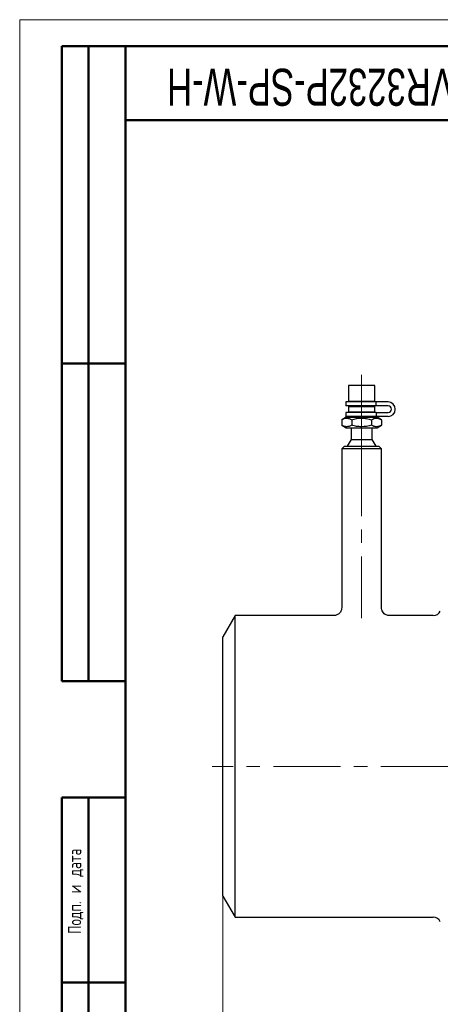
# Model space of a CAD drawing. Header units: millimetres. Extents: x 0 to 840, y 0 to 594.
# Tile 2 of 19: x 0 to 159, y 222 to 594. Entities that reach past the tile are written whole.
import ezdxf

# ---------------------------------------------------------------- set-up
doc = ezdxf.new("R2010")
doc.units = ezdxf.units.MM
doc.header["$LTSCALE"] = 2
doc.linetypes.add('CENTERX2', pattern=[20.32, 12.7, -2.54, 2.54, -2.54])
doc.layers.add('ОСНОВНОЙ', color=7, linetype='Continuous', lineweight=25)
doc.styles.add('SLDTEXTSTYLE0', font='TXT', dxfattribs={"width": 0.7, "bigfont": 'bigfont'})
doc.styles.add('SLDTEXTSTYLE1', font='TXT', dxfattribs={"width": 0.7})
doc.dimstyles.new('SLDDIMSTYLE0', dxfattribs={"dimtxt": 10, "dimasz": 7, "dimexe": 0, "dimexo": 0.0625, "dimgap": 2.5, "dimtad": 2, "dimrnd": 1e-09, "dimzin": 12, "dimdsep": 46, "dimtxsty": 'SLDTEXTSTYLE1', "dimsah": 1, "dimcen": 0.09, "dimadec": 0, "dimazin": 3, "dimtol": 1, "dimtp": 3, "dimtm": 3, "dimtfac": 1, "dimtdec": 3, "dimtofl": 0, "dimtmove": 0, "dimatfit": 3, "dimfxl": 1, "dimfrac": 2, "dimtolj": 1, "dimarcsym": 0})

# ---------------------------------------------------------------- blocks, each defined once
blk = doc.blocks.new('_D')
at = {"color": 7, "linetype": 'Continuous', "lineweight": 0}
for p, q in [((76.81, 262.75), (76.81, 196.92)), ((401.81, 262.75), (401.81, 196.92)), ((76.81, 199.92), (401.81, 199.92))]:
    blk.add_line(p, q, dxfattribs=at)
at = {"color": 7, "linetype": 'Continuous', "lineweight": 18}
for points in [[(76.81, 199.92), (83.81, 198.92), (83.81, 200.92)], [(401.81, 199.92), (394.81, 200.92), (394.81, 198.92)]]:
    blk.add_solid(points, dxfattribs=at)
at = {"color": 7, "linetype": 'Continuous', "lineweight": 18, "char_height": 10, "attachment_point": 1, "style": 'SLDTEXTSTYLE1'}
for s, insert in [('325', (222.29, 212.81)), ('±3', (244.11, 212.81))]:
    blk.add_mtext(s, dxfattribs=dict(at, insert=insert))

msp = doc.modelspace()

# ---------------------------------------------------------------- linework, layer by layer
at = {"color": 7, "linetype": 'Continuous', "lineweight": 18}
for q in [(840, 594), (0, 0)]:
    msp.add_line((0, 594), q, dxfattribs=at)
at = {"color": 7, "linetype": 'Continuous', "lineweight": 50}
for p, q in [((16, 344), (16, 584)), ((40, 584), (16, 584)), ((16, 344), (16, 584)), ((26, 344), (26, 584)), ((26, 344), (26, 584)), ((40, 584), (40, 10)), ((830, 584), (40, 584)), ((40, 584), (40, 10)), ((40, 556), (180, 556)), ((16, 464), (40, 464)), ((16, 344), (40, 344)), ((16, 10), (16, 300)), ((16, 300), (40, 300)), ((26, 10), (26, 300)), ((40, 230), (16, 230))]:
    msp.add_line(p, q, dxfattribs=at)
at = {"color": 7, "linetype": 'Continuous', "lineweight": 25}
for p, q in [((40, 464), (16, 464)), ((124.315, 455.755), (124.315, 449.755)), ((134.315, 455.755), (124.315, 455.755)), ((134.315, 449.755), (134.315, 455.755)), ((123.315, 449.505), (123.315, 448.005)), ((134.769, 449.505), (123.315, 449.505)), ((134.769, 448.005), (123.315, 448.005)), ((124.315, 449.755), (134.315, 449.755)), ((124.315, 447.755), (124.315, 445.755)), ((124.315, 447.755), (134.315, 447.755)), ((125.315, 449.755), (125.315, 449.505)), ((125.315, 448.005), (125.315, 447.755)), ((133.315, 449.505), (133.315, 449.755)), ((133.315, 447.755), (133.315, 448.005)), ((134.315, 445.755), (134.315, 447.755)), ((134.769, 448.005), (134.769, 449.505)), ((139.315, 449.505), (134.769, 449.505)), ((139.315, 448.005), (134.769, 448.005)), ((123.465, 443.755), (121.809, 442.799)), ((123.315, 445.505), (123.315, 444.005)), ((134.769, 445.505), (123.315, 445.505)), ((134.769, 444.005), (123.315, 444.005)), ((123.465, 443.755), (135.165, 443.755)), ((124.315, 445.755), (134.315, 445.755)), ((125.315, 445.755), (125.315, 445.505)), ((125.315, 444.005), (125.315, 443.755)), ((133.315, 445.505), (133.315, 445.755)), ((133.315, 443.755), (133.315, 444.005)), ((134.769, 445.505), (134.769, 444.005)), ((134.769, 445.505), (139.315, 445.505)), ((139.315, 444.005), (134.769, 444.005)), ((136.821, 442.799), (135.165, 443.755)), ((121.809, 442.799), (121.809, 440.711)), ((121.809, 440.711), (123.465, 439.755)), ((123.465, 439.755), (135.165, 439.755)), ((125.315, 439.755), (125.315, 435.353)), ((125.562, 442.799), (125.562, 440.711)), ((133.068, 442.799), (133.068, 440.711)), ((133.315, 435.353), (133.315, 439.755)), ((135.165, 439.755), (136.821, 440.711)), ((136.821, 442.799), (136.821, 440.711)), ((122.815, 432.755), (121.815, 431.755)), ((121.815, 431.755), (121.815, 371.755)), ((136.815, 431.755), (121.815, 431.755)), ((122.815, 432.755), (135.815, 432.755)), ((125.315, 435.353), (123.815, 432.755)), ((125.315, 435.353), (133.315, 435.353)), ((134.815, 432.755), (133.315, 435.353)), ((136.815, 431.755), (135.815, 432.755)), ((136.815, 371.749), (136.815, 431.755)), ((81.434, 368.755), (76.815, 360.755)), ((118.815, 368.755), (81.434, 368.755)), ((81.434, 311.755), (81.434, 368.755)), ((156.362, 368.755), (139.786, 368.755)), ((76.815, 311.755), (76.815, 360.755)), ((76.815, 262.755), (76.815, 311.755)), ((81.434, 254.755), (81.434, 311.755)), ((76.815, 262.755), (81.434, 254.755)), ((81.434, 254.755), (156.362, 254.755))]:
    msp.add_line(p, q, dxfattribs=at)
at = {"color": 7, "linetype": 'CENTERX2', "lineweight": 18}
for p, q in [((129.315, 459.755), (129.315, 439.755)), ((129.315, 439.755), (129.315, 435.353)), ((129.315, 432.755), (129.315, 435.353)), ((129.315, 431.755), (129.315, 432.755)), ((129.315, 431.755), (129.315, 367.755)), ((405.815, 311.755), (72.815, 311.755))]:
    msp.add_line(p, q, dxfattribs=at)
at = {"color": 7, "linetype": 'Continuous', "lineweight": 25}
for centre, radius, start, end in [((139.315, 446.755), 2.75, 270, 90), ((139.315, 446.755), 1.25, 270, 90), ((156.362, 371.755), 3, 270, 334.91262), ((156.362, 251.755), 3, 25.08738, 90)]:
    msp.add_arc(centre, radius, start, end, dxfattribs=at)
for points, knots in [([(121.809, 442.799), (122.116, 442.976), (122.424, 443.122), (123.048, 443.324), (123.363, 443.379), (123.842, 443.38), (124.002, 443.366), (124.319, 443.313), (124.477, 443.274), (124.946, 443.122), (125.255, 442.976), (125.562, 442.799)], [0, 0, 0, 0, 0.25, 0.25, 0.5, 0.5, 0.625, 0.625, 0.75, 0.75, 1, 1, 1, 1]), ([(125.562, 442.799), (126.784, 443.152), (128.029, 443.379), (129.957, 443.38), (130.591, 443.324), (131.841, 443.121), (132.457, 442.975), (133.068, 442.799)], [0, 0, 0, 0, 0.5, 0.5, 0.75, 0.75, 1, 1, 1, 1]), ([(133.068, 442.799), (133.374, 442.976), (133.683, 443.122), (134.306, 443.324), (134.622, 443.379), (135.1, 443.38), (135.26, 443.366), (135.577, 443.313), (135.735, 443.274), (136.204, 443.122), (136.514, 442.976), (136.821, 442.799)], [0, 0, 0, 0, 0.25, 0.25, 0.5, 0.5, 0.625, 0.625, 0.75, 0.75, 1, 1, 1, 1]), ([(125.562, 440.711), (125.256, 440.534), (124.947, 440.388), (124.324, 440.186), (124.008, 440.13), (123.53, 440.13), (123.37, 440.143), (123.053, 440.196), (122.895, 440.236), (122.426, 440.387), (122.116, 440.533), (121.809, 440.711)], [0, 0, 0, 0, 0.25, 0.25, 0.5, 0.5, 0.625, 0.625, 0.75, 0.75, 1, 1, 1, 1]), ([(133.068, 440.711), (131.846, 440.358), (130.601, 440.13), (128.673, 440.13), (128.039, 440.186), (126.789, 440.388), (126.173, 440.534), (125.562, 440.711)], [0, 0, 0, 0, 0.5, 0.5, 0.75, 0.75, 1, 1, 1, 1]), ([(136.821, 440.711), (136.514, 440.534), (136.206, 440.388), (135.582, 440.186), (135.267, 440.13), (134.788, 440.13), (134.628, 440.143), (134.311, 440.196), (134.153, 440.236), (133.684, 440.387), (133.375, 440.533), (133.068, 440.711)], [0, 0, 0, 0, 0.25, 0.25, 0.5, 0.5, 0.625, 0.625, 0.75, 0.75, 1, 1, 1, 1]), ([(121.812, 371.761), (121.787, 371.458), (121.738, 370.854), (121.343, 370.073), (120.827, 369.491), (120.276, 369.11), (119.745, 368.885), (119.273, 368.781), (118.943, 368.749), (118.775, 368.757), (118.736, 368.759)], [0, 0, 0, 0, 0.1893485, 0.3770512, 0.5354966, 0.6735267, 0.7932939, 0.8945131, 0.9756081, 1, 1, 1, 1]), ([(139.787, 368.768), (139.675, 368.767), (139.388, 368.766), (138.866, 368.889), (138.194, 369.182), (137.533, 369.734), (137.048, 370.506), (136.808, 371.206), (136.84, 371.63), (136.849, 371.747)], [0, 0, 0, 0, 0.0716345, 0.1847257, 0.3416346, 0.5401502, 0.7272676, 0.9250467, 1, 1, 1, 1])]:
    msp.add_open_spline(points, degree=3, knots=knots, dxfattribs=at)
at = {"layer": 'ОСНОВНОЙ', "linetype": 'Continuous', "lineweight": 18}
for p, q in [((40, 10), (40, 584)), ((40, 584), (830, 584)), ((39.998, 297), (40.002, 297))]:
    msp.add_line(p, q, dxfattribs=at)

# ---------------------------------------------------------------- texts
at = {"color": 7, "linetype": 'Continuous', "lineweight": 0, "attachment_point": 2}
for s, insert, char_height, rotation, style in [('BVR3232P-SP-W-H', (114.354, 561.474), 14, 180, 'SLDTEXTSTYLE1'), ('Подп. и дата', (18.285, 264.537), 5, 90, 'SLDTEXTSTYLE0')]:
    msp.add_mtext(s, dxfattribs=dict(at, insert=insert, char_height=char_height, rotation=rotation, style=style))

# ---------------------------------------------------------------- dimensions: what is measured, and where the dimension line sits
at = {"color": 7, "linetype": 'Continuous', "lineweight": 18}
dim = msp.add_linear_dim(base=(401.815, 199.917), p1=(76.815, 262.755), p2=(401.815, 262.755), dimstyle='SLDDIMSTYLE0', dxfattribs=at)
dim.commit()
dim.dimension.update_dxf_attribs({"geometry": '_D', "text_midpoint": (238.98, 199.917), "dimtype": 160})

doc.saveas('drawing.dxf')
